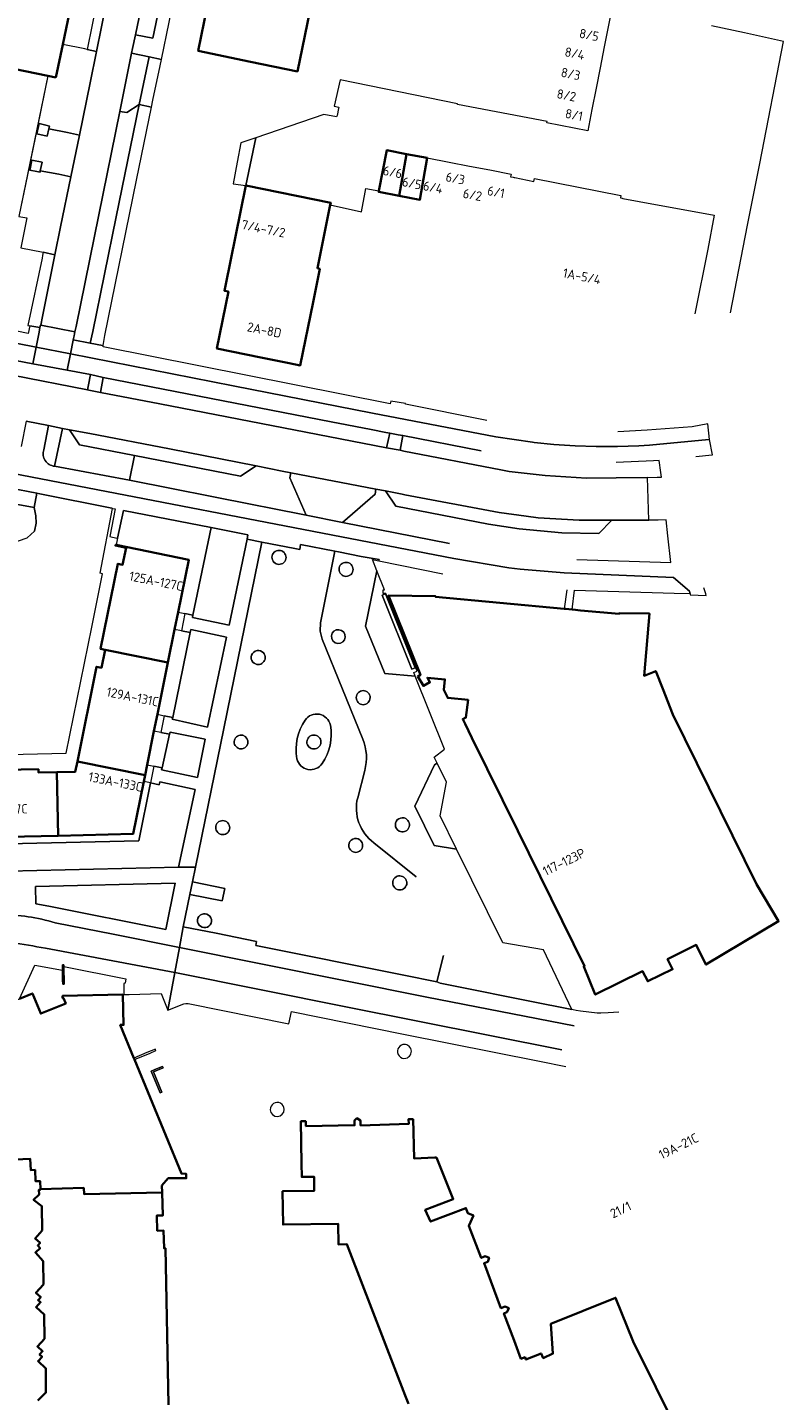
# Model space of a CAD drawing. Extents: x 150256 to 156914, y 461459 to 469481.
# Tile 183 of 256: x 155930 to 156039, y 462501 to 462699. Entities that reach past the tile are written whole.
import ezdxf
from ezdxf.enums import TextEntityAlignment as Align

# ---------------------------------------------------------------- set-up
doc = ezdxf.new("R2010")
doc.units = 0
doc.header["$LTSCALE"] = 0.75
for name, color, linetype, lineweight in [('B-RO-GR-BEPLANTING_CULTUUR_BODEMBEDEKKER-GV', 251, 'CONTINUOUS', 18), ('B-RO-GR-BEPLANTING_CULTUUR_HEESTERS-GV', 251, 'CONTINUOUS', 18), ('B-RO-GR-GROENVOORZIENING-GV', 251, 'CONTINUOUS', 18), ('B-RO-IE-TERREINAFSCHEIDING_KUNSTMATIG_HEKWERK-G', 251, 'IE-TERREINAFSCHEIDING-KUNSTMATIG', 18), ('B-RO-IE-TERREINAFSCHEIDING_KUNSTMATIG_MUUR-G', 251, 'IE-TERREINAFSCHEIDING-KUNSTMATIG-DICHT', 18), ('B-RO-IE-TERREINAFSCHEIDING_KUNSTMATIG_MUUR-GV', 251, 'CONTINUOUS', 18), ('B-RO-OG-BEBOUWING-GV', 6, 'CONTINUOUS', 35), ('B-RO-OG-BEBOUWING-T18', 1, 'CONTINUOUS', 18), ('B-RO-OG-TERREIN_CULTUURSCHEIDING-GV', 251, 'CONTINUOUS', 18), ('B-RO-VH-VERHARDING_ASFALT-GV', 251, 'CONTINUOUS', 18), ('B-RO-VH-VERHARDING_BETONSTRAATSTEEN-GV', 251, 'CONTINUOUS', 18), ('B-RO-VH-VERHARDING_TEGEL-GV', 251, 'CONTINUOUS', 18)]:
    doc.layers.add(name, color=color, linetype=linetype, lineweight=lineweight)
doc.styles.add('NLCS-ISO-M200-T18', font='NLCS-ISO.ttf', dxfattribs={"height": 360})
doc.linetypes.add('IE-TERREINAFSCHEIDING-KUNSTMATIG', pattern='A,4,[82,NLCS.SHX,S=0.75,R=90,X=0,Y=0],4,-2', length=10)
doc.linetypes.add('IE-TERREINAFSCHEIDING-KUNSTMATIG-DICHT', pattern='A,8,-1,[82,NLCS.SHX,S=0.75,R=90,X=0,Y=0],-1', length=10)

msp = doc.modelspace()

# ---------------------------------------------------------------- linework, layer by layer
at = {"layer": 'B-RO-GR-BEPLANTING_CULTUUR_BODEMBEDEKKER-GV'}
for points in [[(155952.458, 462614.312), (155953.615, 462614.077), (155956.231, 462626.724), (155943.58, 462629.178), (155942.744, 462625.194), (155942.539, 462624.216), (155953.016, 462622.091), (155951.478, 462614.51)], [(155950.976, 462612.033), (155950.001, 462607.226), (155948.486, 462599.761), (155949.467, 462599.554), (155950.694, 462599.295), (155953.238, 462611.574), (155951.955, 462611.835)], [(155949.173, 462592.053), (155950.256, 462596.881), (155948.973, 462597.142), (155947.995, 462597.34), (155947.009, 462592.477), (155947.991, 462592.285)], [(155926.871, 462581.055), (155945.801, 462581.496), (155947.497, 462589.859), (155946.521, 462590.075), (155944.98, 462582.477), (155934.16, 462582.225), (155926.84, 462582.055)]]:
    msp.add_lwpolyline(points, close=True, dxfattribs=at)
at = {"layer": 'B-RO-GR-BEPLANTING_CULTUUR_HEESTERS-GV'}
for points in [[(155927.077, 462632.495), (155918.801, 462634.134), (155898.784, 462639.043), (155891.993, 462640.579), (155890.888, 462640.827), (155891.677, 462639.238), (155893.745, 462636.483), (155896.291, 462632.219), (155907.774, 462629.606), (155910.628, 462631.308), (155913.64, 462630.826), (155915.125, 462628.148), (155918.359, 462627.096), (155928.03, 462624.97), (155927.998, 462624.82), (155928.42, 462624.83), (155929.665, 462625.259), (155930.746, 462626.207), (155930.993, 462627.392), (155930.934, 462628.438), (155930.714, 462629.624), (155926.736, 462630.344)], [(155980.184, 462620.485), (155978.552, 462612.511), (155981.322, 462605.645), (155985.728, 462605.271), (155985.519, 462605.794), (155985.982, 462605.979), (155981.488, 462617.221), (155981.071, 462617.227), (155981.074, 462617.722), (155981.289, 462617.72)], [(155981.421, 462617.144), (155980.967, 462616.956), (155985.241, 462606.287), (155985.701, 462606.476)], [(155981.421, 462617.144), (155985.701, 462606.476), (155985.241, 462606.287), (155980.967, 462616.956)]]:
    msp.add_lwpolyline(points, close=True, dxfattribs=at)
at = {"layer": 'B-RO-GR-GROENVOORZIENING-GV'}
for points in [[(155932.799, 462684.347), (155932.892, 462684.73), (155932.395, 462684.849), (155931.435, 462685.079), (155931.336, 462684.651), (155931.094, 462683.607), (155932.557, 462683.283)], [(155931.074, 462678.155), (155931.549, 462678.06), (155931.579, 462678.283), (155931.847, 462679.519), (155930.363, 462679.819), (155930.116, 462678.567), (155930.074, 462678.354)]]:
    msp.add_lwpolyline(points, close=True, dxfattribs=at)
for points in [[(155965.34, 462623.167, 0.9903548), (155966.764, 462621.689)], [(155966.764, 462621.689, 0.9758743), (155965.34, 462623.167)], [(155975.025, 462621.441, 0.9910311), (155976.449, 462619.963)], [(155976.449, 462619.963, 0.9751982), (155975.025, 462621.441)], [(155973.611, 462611.086, 0.9925669), (155975.624, 462610.898)], [(155975.624, 462610.898, 0.9875502), (155973.611, 462611.086)], [(155963.637, 462608.784, 1.0091663), (155962.469, 462607.125)], [(155962.469, 462607.125, 0.9851012), (155963.637, 462608.784)], [(155978.414, 462603.175, 0.9770759), (155977.999, 462601.164)], [(155977.999, 462601.164, 0.9751681), (155978.414, 462603.175)], [(155960.43, 462596.753, 0.9994316), (155960.728, 462594.774)], [(155960.728, 462594.774, 0.9813462), (155960.43, 462596.753)], [(155972.084, 462595.963, 0.9855574), (155970.088, 462595.558)], [(155970.088, 462595.558, 0.9805502), (155972.084, 462595.963)], [(155957.22, 462584.14, 0.9910569), (155958.644, 462582.662)], [(155958.644, 462582.662, 0.9751729), (155957.22, 462584.14)], [(155984.353, 462584.688, 1.0030595), (155983.382, 462582.899)], [(155983.382, 462582.899, 0.9956084), (155984.353, 462584.688)], [(155977.708, 462581.631, 1.0383154), (155976.571, 462579.997)], [(155976.571, 462579.997, 0.9928821), (155977.708, 462581.631)], [(155982.785, 462576.153, 0.9917327), (155984.209, 462574.675)], [(155984.209, 462574.675, 0.9744964), (155982.785, 462576.153)], [(155955.39, 462570.945, 1.0136321), (155955.194, 462568.962)], [(155955.194, 462568.962, 1.0207226), (155955.39, 462570.945)], [(155983.735, 462551.986, 1.0135068), (155984.594, 462550.156)], [(155984.594, 462550.156, 0.9864933), (155983.735, 462551.986)], [(155966.801, 462542.706, 1.0108846), (155964.782, 462542.639)], [(155964.782, 462542.639, 0.9910945), (155966.801, 462542.706)]]:
    msp.add_lwpolyline(points, format="xyb", dxfattribs=at)
at = {"layer": 'B-RO-IE-TERREINAFSCHEIDING_KUNSTMATIG_HEKWERK-G'}
msp.add_lwpolyline([(155932.648, 462691.962), (155928.496, 462671.686)], dxfattribs=at)
at = {"layer": 'B-RO-IE-TERREINAFSCHEIDING_KUNSTMATIG_MUUR-G'}
for points in [[(155934.774, 462562.799), (155934.767, 462563.563), (155934.96, 462563.574), (155934.971, 462563.354)], [(155934.809, 462561.362), (155934.774, 462562.799)], [(155934.971, 462563.354), (155935.019, 462560.798), (155934.811, 462560.802)], [(155934.811, 462560.802), (155934.809, 462561.362)], [(155946.952, 462550.902), (155945.1, 462550.1)], [(155945.174, 462549.91), (155947.423, 462550.826)], [(155948.281, 462551.194), (155948.196, 462551.399), (155946.952, 462550.902)], [(155947.423, 462550.826), (155948.281, 462551.194)], [(155949.239, 462548.898), (155949.309, 462548.699), (155947.918, 462548.104), (155949.124, 462545.158), (155948.896, 462545.075), (155947.612, 462548.233), (155948.358, 462548.56)], [(155948.358, 462548.56), (155949.239, 462548.898)]]:
    msp.add_lwpolyline(points, dxfattribs=at)
at = {"layer": 'B-RO-IE-TERREINAFSCHEIDING_KUNSTMATIG_MUUR-GV'}
msp.add_lwpolyline([(155934.971, 462563.354), (155934.96, 462563.574), (155934.767, 462563.563), (155934.774, 462562.799), (155934.809, 462561.362), (155934.811, 462560.802), (155935.019, 462560.798)], close=True, dxfattribs=at)
at = {"layer": 'B-RO-OG-BEBOUWING-GV'}
for points in [[(155961.923, 462694.027), (155968.71, 462692.628), (155973.353, 462715.154), (155973.656, 462715.094), (155977.442, 462733.658), (155977.139, 462733.722), (155981.751, 462756.255), (155975.16, 462757.604), (155967.394, 462759.193), (155954.39, 462695.58)], [(155933.827, 462691.719), (155934.826, 462696.511), (155936.519, 462704.638), (155928.048, 462706.394), (155927.706, 462704.714), (155924.053, 462705.463), (155924.398, 462707.132), (155918.937, 462708.243), (155918.758, 462707.353), (155918.952, 462707.313), (155917.031, 462697.93), (155916.755, 462697.986), (155916.216, 462695.349), (155916.491, 462695.292), (155932.648, 462691.962)], [(155983.378, 462674.665), (155984.459, 462680.689), (155981.599, 462681.237), (155980.472, 462675.35), (155980.448, 462675.226)], [(155984.459, 462680.689), (155983.378, 462674.665), (155986.388, 462674.088), (155987.424, 462680.121)], [(155970.966, 462659.314), (155971.938, 462664.123), (155971.598, 462664.192), (155973.451, 462673.362), (155973.511, 462673.658), (155961.246, 462676.133), (155958.308, 462661.645), (155958.163, 462660.929), (155958.751, 462660.811), (155957.087, 462652.576), (155963.416, 462651.297), (155967.534, 462650.465), (155969.114, 462650.146)], [(155950.001, 462607.226), (155950.976, 462612.033), (155951.478, 462614.51), (155953.016, 462622.091), (155942.539, 462624.216), (155942.446, 462624.235), (155942.426, 462624.135), (155943.956, 462623.824), (155943.457, 462621.363), (155942.779, 462621.501), (155940.283, 462609.197), (155940.935, 462609.065)], [(155992.914, 462598.38), (155993.402, 462597.387), (155993.892, 462596.38), (156000.528, 462582.948), (156010.153, 462563.381), (156010.061, 462563.343), (156011.706, 462559.269), (156018.561, 462562.653), (156019.285, 462561.211), (156022.878, 462562.934), (156022.169, 462564.413), (156026.307, 462566.453), (156027.687, 462563.619), (156038.197, 462569.866), (156035.004, 462575.239), (156022.92, 462599.752), (156021.474, 462603.433), (156020.462, 462606.01), (156018.759, 462605.34), (156019.542, 462614.318), (156015.165, 462614.357), (156015.163, 462614.257), (156009.597, 462614.777), (156008.463, 462614.882), (156008.38, 462614.89), (156007.426, 462614.979), (156007.249, 462614.996), (155988.642, 462616.732), (155988.643, 462616.831), (155981.842, 462616.906), (155986.465, 462605.462), (155986.087, 462605.241), (155986.897, 462603.85), (155987.848, 462604.402), (155987.478, 462605.038), (155990.005, 462604.8), (155989.862, 462603.286), (155990.404, 462602.132), (155993.348, 462601.829), (155993.029, 462599.287), (155992.577, 462599.065)], [(155946.702, 462590.967), (155947.009, 462592.477), (155947.995, 462597.34), (155948.486, 462599.761), (155950.001, 462607.226), (155940.935, 462609.065), (155940.411, 462606.483), (155939.712, 462606.625), (155936.938, 462592.947)], [(155916.132, 462591.007), (155916.315, 462581.81), (155924.275, 462581.996), (155926.84, 462582.055), (155934.16, 462582.225), (155933.976, 462591.416), (155931.313, 462591.362), (155931.303, 462591.827), (155918.847, 462591.578), (155918.858, 462591.061)], [(155934.16, 462582.225), (155944.98, 462582.477), (155946.521, 462590.075), (155946.702, 462590.967), (155936.938, 462592.947), (155936.638, 462591.469), (155933.976, 462591.416)]]:
    msp.add_lwpolyline(points, close=True, dxfattribs=at)
for points in [[(155926.904, 462535.41), (155930.121, 462535.549), (155930.191, 462533.931), (155930.82, 462533.958), (155930.891, 462532.319), (155931.551, 462532.347), (155931.599, 462531.157), (155937.865, 462531.351), (155937.894, 462530.451), (155949.173, 462530.707), (155949.139, 462531.694), (155950.058, 462532.738), (155952.656, 462532.738), (155952.631, 462533.389), (155951.955, 462533.424), (155945.174, 462549.91), (155945.1, 462550.1), (155943.127, 462554.886), (155943.594, 462554.897), (155943.491, 462559.28), (155934.79, 462559.088), (155934.797, 462558.768), (155934.947, 462558.771), (155935.26, 462558.012), (155931.649, 462556.524), (155930.449, 462559.434), (155928.592, 462558.665)], [(156033.621, 462476.072), (156017.185, 462509.163), (156014.645, 462515.49), (156005.322, 462511.733), (156005.594, 462507.433), (156004.213, 462506.761), (156003.898, 462507.44), (156001.711, 462506.561), (156001.586, 462506.891), (156000.992, 462506.667), (156000, 462509.299), (155998.522, 462513.219), (155998.966, 462513.386), (155999.133, 462513.762), (155999.232, 462513.983), (155998.695, 462514.219), (155998.103, 462513.995), (155995.66, 462520.468), (155996.199, 462520.671), (155996.375, 462521.268), (155995.838, 462521.474), (155995.258, 462521.251), (155993.473, 462525.894), (155994.124, 462527.359), (155993.313, 462527.683), (155993.043, 462528.44), (155987.934, 462526.495), (155987.178, 462528.171), (155991.205, 462529.737), (155988.774, 462535.738), (155988.542, 462535.729), (155985.559, 462535.608), (155985.421, 462541.279), (155984.754, 462541.296), (155984.773, 462540.586), (155977.827, 462540.387), (155977.806, 462541.09), (155977.299, 462541.415), (155976.943, 462541.086), (155976.953, 462540.399), (155969.931, 462540.292), (155969.921, 462540.982), (155969.204, 462540.971), (155969.298, 462534.866), (155969.327, 462532.94), (155971.107, 462532.968), (155971.138, 462530.949), (155966.559, 462530.879), (155966.633, 462526.05), (155974.583, 462526.172), (155974.629, 462523.187), (155975.85, 462523.214), (155976.329, 462521.973), (155984.285, 462501.365), (155984.75, 462500.159)], [(155950.108, 462500), (155949.638, 462522.644), (155949.464, 462522.638), (155949.371, 462525.193), (155948.471, 462525.16), (155948.39, 462527.358), (155949.289, 462527.39), (155949.173, 462530.707), (155937.894, 462530.451), (155937.865, 462531.351), (155931.599, 462531.157), (155931.602, 462531.084), (155931.381, 462531.075), (155931.393, 462530.383), (155930.62, 462529.653), (155931.784, 462528.734), (155931.828, 462525.22), (155930.823, 462524.044), (155931.555, 462523.418), (155931.211, 462523.014), (155931.552, 462522.635), (155930.875, 462522.024), (155931.993, 462520.784), (155932.036, 462517.419), (155930.95, 462516.217), (155931.652, 462515.583), (155931.265, 462515.155), (155931.609, 462514.845), (155930.966, 462514.133), (155932.142, 462513.072), (155932.185, 462509.558), (155931.153, 462508.459), (155931.905, 462507.752), (155931.478, 462507.297), (155931.839, 462506.959), (155931.25, 462506.332), (155932.38, 462505.27), (155932.393, 462501.786), (155931.211, 462500.628)]]:
    msp.add_lwpolyline(points, dxfattribs=at)
at = {"layer": 'B-RO-OG-TERREIN_CULTUURSCHEIDING-GV'}
for points in [[(155949.412, 462705.059), (155946.907, 462705.609), (155945.318, 462697.927), (155947.835, 462697.401)], [(155936.573, 462654.99), (155936.452, 462654.448), (155936.449, 462654.434), (155936.317, 462653.849), (155938.785, 462653.355), (155939.181, 462655.059), (155942.555, 462671.6), (155945.865, 462687.827), (155944.052, 462686.663), (155943.063, 462686.849), (155940.016, 462671.914), (155936.744, 462655.789), (155936.616, 462655.181)], [(155982.032, 462640.368), (155981.497, 462640.472), (155979.351, 462640.889), (155973.575, 462642.01), (155940.659, 462648.401), (155940.258, 462646.257), (155948.847, 462644.609), (155969.939, 462640.534), (155981.55, 462638.269)], [(155934.784, 462641.05), (155933.643, 462635.591), (155944.468, 462633.558), (155945.163, 462637.139), (155937.254, 462638.673), (155935.791, 462640.871)], [(155962.429, 462630.014), (155964.857, 462629.535), (155969.987, 462628.523), (155967.617, 462633.933), (155967.738, 462634.63), (155966.497, 462634.892), (155962.764, 462635.673), (155960.494, 462634.164), (155945.163, 462637.139), (155944.468, 462633.558)], [(155961.428, 462625.034), (155961.564, 462625.689), (155956.231, 462626.724), (155953.615, 462614.077), (155953.557, 462613.749), (155958.862, 462612.638)], [(155950.694, 462599.295), (155950.635, 462599.056), (155955.732, 462597.914), (155958.481, 462610.879), (155953.325, 462612.021), (155953.238, 462611.574)], [(155950.256, 462596.881), (155949.173, 462592.053), (155949.085, 462591.725), (155954.27, 462590.613), (155955.381, 462596.156), (155950.315, 462597.179)], [(155947.497, 462589.859), (155945.801, 462581.496), (155926.871, 462581.055), (155926.969, 462577.113), (155951.538, 462577.669), (155953.949, 462588.914), (155948.823, 462590.026), (155948.765, 462589.579)], [(155930.891, 462574.902), (155930.926, 462572.374), (155932.806, 462572.042), (155949.688, 462568.699), (155951.06, 462575.36)]]:
    msp.add_lwpolyline(points, close=True, dxfattribs=at)
for points in [[(155995.222, 462637.84), (155983.937, 462640.026), (155983.522, 462637.906), (155984.081, 462637.786), (155998.071, 462635.064), (155999.272, 462634.848), (156004.471, 462634.261), (156010.465, 462633.889), (156014.716, 462633.898), (156019.262, 462633.981), (156020.675, 462634.007), (156021.29, 462634.018), (156021.191, 462634.68), (156020.931, 462636.413), (156020.118, 462636.379), (156014.755, 462636.154)], [(155918.771, 462593.753), (155935.317, 462594.144), (155939.03, 462612.324), (155940.548, 462620.066), (155940.221, 462620.13), (155941.983, 462629.511), (155941.933, 462629.521), (155931.521, 462631.614), (155931.089, 462631.701), (155930.714, 462629.624), (155930.934, 462628.438), (155930.993, 462627.392), (155930.746, 462626.207), (155929.665, 462625.259)], [(156009.066, 462622.138), (156022.651, 462621.701), (156022.218, 462625.527), (156021.954, 462627.858), (156020.822, 462627.821), (156019.453, 462627.806), (156015.722, 462627.782), (156014.124, 462627.779), (156012.214, 462625.886), (156006.892, 462625.995), (156000.746, 462626.562), (155996.311, 462627.229), (155982.906, 462629.842), (155981.447, 462632.038), (155980.045, 462632.29), (155979.912, 462631.545), (155975.223, 462627.449), (155990.652, 462624.416)]]:
    msp.add_lwpolyline(points, dxfattribs=at)
at = {"layer": 'B-RO-VH-VERHARDING_ASFALT-GV'}
for points in [[(155929.547, 462642.099), (155932.763, 462641.475), (155934.784, 462641.05), (155935.791, 462640.871), (155938.755, 462640.301), (155950.222, 462638.092), (155962.764, 462635.673), (155966.497, 462634.892), (155967.738, 462634.63), (155980.045, 462632.29), (155981.447, 462632.038), (155983.83, 462631.571), (155984.208, 462631.467), (155997.859, 462628.91), (156001.72, 462628.395), (156003.494, 462628.158), (156009.403, 462627.82), (156014.124, 462627.779), (156015.722, 462627.782), (156019.453, 462627.806), (156019.262, 462633.981), (156014.716, 462633.898), (156010.465, 462633.889), (156004.471, 462634.261), (155999.272, 462634.848), (155998.071, 462635.064), (155984.081, 462637.786), (155983.522, 462637.906), (155981.55, 462638.269), (155969.939, 462640.534), (155948.847, 462644.609), (155940.258, 462646.257), (155938.592, 462646.591), (155938.375, 462646.647), (155927.561, 462648.733)], [(155932.333, 462565.986), (155951.007, 462562.454), (155951.671, 462566.073), (155951.672, 462566.078), (155942.1, 462567.995), (155933.734, 462569.662)], [(156008.682, 462554.751), (155987.393, 462558.926), (155951.672, 462566.078), (155951.671, 462566.073), (155951.007, 462562.454)], [(155951.007, 462562.454), (155975.716, 462557.516), (156006.912, 462551.31)]]:
    msp.add_lwpolyline(points, dxfattribs=at)
for points in [[(155933.734, 462569.662, 0.0647983), (155925.833, 462570.884)], [(155927.403, 462566.779, -0.0067157), (155932.333, 462565.986)]]:
    msp.add_lwpolyline(points, format="xyb", dxfattribs=at)
msp.add_lwpolyline([(155949.239, 462548.898), (155948.358, 462548.56), (155947.612, 462548.233), (155948.896, 462545.075), (155949.124, 462545.158), (155947.918, 462548.104), (155949.309, 462548.699)], close=True, dxfattribs=at)
at = {"layer": 'B-RO-VH-VERHARDING_BETONSTRAATSTEEN-GV'}
for points in [[(155941.868, 462706.237), (155940.53, 462706.527), (155938.332, 462695.792), (155939.697, 462695.516)], [(155932.395, 462684.849), (155932.892, 462684.73), (155932.799, 462684.347), (155935.52, 462683.781), (155937.226, 462683.426), (155938.777, 462690.972), (155939.697, 462695.516), (155938.332, 462695.792), (155937.995, 462695.861), (155934.826, 462696.511), (155933.827, 462691.719), (155932.648, 462691.962), (155931.159, 462684.688), (155931.336, 462684.651), (155931.435, 462685.079)], [(155944.772, 462695.276), (155943.063, 462686.849), (155944.052, 462686.663), (155945.865, 462687.827), (155947.286, 462694.737)], [(155947.848, 462688.485), (155948.877, 462693.425), (155949.071, 462694.354), (155947.286, 462694.737), (155945.865, 462687.827), (155947.631, 462687.444)], [(155937.226, 462683.426), (155935.52, 462683.781), (155932.799, 462684.347), (155932.557, 462683.283), (155931.094, 462683.607), (155931.336, 462684.651), (155931.159, 462684.688), (155929.913, 462678.607), (155930.116, 462678.567), (155930.363, 462679.819), (155931.847, 462679.519), (155931.579, 462678.283), (155934.275, 462677.759), (155935.989, 462677.407)], [(155931.579, 462678.283), (155931.549, 462678.06), (155931.074, 462678.155), (155930.074, 462678.354), (155930.116, 462678.567), (155929.913, 462678.607), (155928.496, 462671.686), (155929.651, 462671.451), (155928.752, 462667.119), (155931.995, 462666.492), (155933.687, 462666.149), (155934.502, 462670.172), (155935.989, 462677.407), (155934.275, 462677.759)], [(155938.824, 462648.824), (155935.473, 462649.457), (155930.518, 462650.393), (155928.009, 462650.866), (155927.729, 462649.479), (155927.561, 462648.733), (155938.375, 462646.647), (155938.523, 462647.357)], [(155962.764, 462635.673), (155950.222, 462638.092), (155938.755, 462640.301), (155935.791, 462640.871), (155937.254, 462638.673), (155945.163, 462637.139), (155960.494, 462634.164)], [(155980.045, 462632.29), (155967.738, 462634.63), (155967.617, 462633.933), (155969.987, 462628.523), (155975.223, 462627.449), (155979.912, 462631.545)], [(156014.124, 462627.779), (156009.403, 462627.82), (156003.494, 462628.158), (156001.72, 462628.395), (155997.859, 462628.91), (155984.208, 462631.467), (155983.83, 462631.571), (155981.447, 462632.038), (155982.906, 462629.842), (155996.311, 462627.229), (156000.746, 462626.562), (156006.892, 462625.995), (156012.214, 462625.886)], [(155953.179, 462573.756), (155957.861, 462572.799), (155958.21, 462574.594), (155953.545, 462575.547)]]:
    msp.add_lwpolyline(points, close=True, dxfattribs=at)
for points in [[(155941.868, 462706.237), (155939.697, 462695.516), (155938.777, 462690.972), (155937.226, 462683.426), (155935.989, 462677.407), (155934.502, 462670.172), (155933.687, 462666.149), (155931.88, 462657.224), (155931.674, 462655.954), (155936.573, 462654.99), (155936.616, 462655.181), (155936.744, 462655.789), (155940.016, 462671.914), (155943.063, 462686.849), (155944.772, 462695.276), (155944.906, 462695.937), (155945.318, 462697.927), (155946.907, 462705.609)], [(156014.137, 462701.993), (156013.537, 462698.838), (156013.014, 462696.18), (156012.418, 462693.153), (156011.834, 462690.188), (156011.234, 462687.14), (156010.621, 462684.028), (156004.728, 462685.188), (156004.771, 462685.408), (155991.829, 462687.862), (155991.847, 462687.932), (155974.871, 462691.408), (155974.013, 462687.596), (155974.678, 462687.436), (155974.639, 462687.275), (155974.424, 462686.256), (155974.37, 462686.071), (155972.503, 462686.395), (155962.725, 462683.046), (155961.246, 462676.133), (155973.511, 462673.658), (155973.451, 462673.362)], [(156031.233, 462657.762), (156033.716, 462670.398), (156035.458, 462679.314), (156038.902, 462696.954), (156033.253, 462698.181), (156028.49, 462699.211)], [(155973.451, 462673.362), (155977.96, 462672.359), (155978.502, 462675.185), (155978.6, 462675.701), (155980.472, 462675.35), (155981.599, 462681.237), (155984.459, 462680.689), (155987.424, 462680.121), (155990.627, 462679.508), (155993.554, 462678.947), (155996.485, 462678.386), (155999.568, 462677.795), (155999.492, 462677.405), (155999.875, 462677.328), (156000, 462677.303), (156000.125, 462677.278), (156002.864, 462676.732), (156002.951, 462677.168), (156015.432, 462674.691), (156015.365, 462674.352), (156015.589, 462674.31), (156015.714, 462674.287), (156018.049, 462673.852), (156028.907, 462671.834), (156027.951, 462666.923), (156026.112, 462657.593)], [(155978.14, 462596.163), (155972.291, 462610.631), (155971.981, 462611.787), (155972.032, 462612.984), (155974.094, 462623.342), (155969.17, 462624.267), (155969.057, 462623.562), (155968.317, 462623.705), (155963.586, 462624.618), (155958.078, 462597.723), (155953.979, 462577.669), (155953.545, 462575.547), (155958.21, 462574.594), (155957.861, 462572.799), (155953.179, 462573.756), (155952.222, 462569.075), (155956.976, 462568.131), (155962.821, 462566.962), (155962.695, 462566.348), (155984.09, 462562.064), (155988.84, 462561.113), (155989.814, 462564.901)], [(155977.408, 462587.714), (155978.425, 462591.653)], [(155985.86, 462576.307), (155979.753, 462581.207)]]:
    msp.add_lwpolyline(points, dxfattribs=at)
for points in [[(155966.764, 462621.689, -0.9903548), (155965.34, 462623.167)], [(155965.34, 462623.167, -0.9758743), (155966.764, 462621.689)], [(155962.469, 462607.125, -1.0091663), (155963.637, 462608.784)], [(155963.637, 462608.784, -0.9851012), (155962.469, 462607.125)], [(155969.811, 462598.905, -0.6671059), (155973.467, 462598.194)], [(155968.646, 462593.349, -0.2028325), (155969.811, 462598.905)], [(155973.467, 462598.194, -0.2027596), (155972.28, 462592.666)], [(155960.728, 462594.774, -0.9994316), (155960.43, 462596.753)], [(155960.43, 462596.753, -0.9813462), (155960.728, 462594.774)], [(155978.425, 462591.653, 0.1669681), (155978.14, 462596.163)], [(155972.28, 462592.666, -0.670078), (155968.646, 462593.349)], [(155979.753, 462581.207, -0.307509), (155977.408, 462587.714)], [(155958.644, 462582.662, -0.9910569), (155957.22, 462584.14)], [(155957.22, 462584.14, -0.9751729), (155958.644, 462582.662)], [(155976.571, 462579.997, -1.0383154), (155977.708, 462581.631)], [(155977.708, 462581.631, -0.9928821), (155976.571, 462579.997)], [(155984.209, 462574.675, -0.9917327), (155982.785, 462576.153)], [(155982.785, 462576.153, -0.9744964), (155984.209, 462574.675)], [(155955.194, 462568.962, -1.0136321), (155955.39, 462570.945)], [(155955.39, 462570.945, -1.0207226), (155955.194, 462568.962)]]:
    msp.add_lwpolyline(points, format="xyb", dxfattribs=at)
at = {"layer": 'B-RO-VH-VERHARDING_TEGEL-GV'}
for points in [[(155965.514, 462774.893), (155963.498, 462772.767), (155963.142, 462771.832), (155962.52, 462768.799), (155960.107, 462757.036), (155956.604, 462740.021), (155956.413, 462738.989), (155949.636, 462706.14), (155949.412, 462705.059), (155947.835, 462697.401), (155945.318, 462697.927), (155944.906, 462695.937), (155944.772, 462695.276), (155947.286, 462694.737), (155949.071, 462694.354), (155954.614, 462721.368), (155959.491, 462745.106), (155963.335, 462763.596), (155963.697, 462765.335), (155964.276, 462766.165), (155965.086, 462766.773)], [(155881.921, 462660.207), (155890.671, 462658.305), (155894.842, 462657.398), (155906.89, 462654.959), (155928.009, 462650.866), (155930.518, 462650.393), (155930.973, 462652.804), (155925.566, 462653.866), (155907.8, 462657.319), (155891.135, 462660.69), (155885.013, 462661.994), (155879.4, 462663.265), (155873.871, 462664.848), (155870.373, 462666.021), (155866.973, 462667.448), (155864.516, 462668.56), (155863.475, 462666.369), (155865.483, 462665.394)], [(155925.566, 462653.866), (155930.973, 462652.804), (155931.395, 462654.954), (155931.533, 462655.613), (155930.06, 462655.883), (155929.813, 462654.782), (155907.775, 462659.312)], [(155982.193, 462645.006), (155982.121, 462644.594), (155940.634, 462652.85), (155940.663, 462653.023), (155940.541, 462653.045), (155938.785, 462653.355), (155936.317, 462653.849), (155936.307, 462653.798), (155935.921, 462651.832), (155959.444, 462647.212), (155979.533, 462643.239), (155997.351, 462639.825), (156002.667, 462639.048), (156002.871, 462639.03), (156005.724, 462638.741), (156008.795, 462638.536), (156011.867, 462638.43), (156014.942, 462638.425), (156018.013, 462638.523), (156019.551, 462638.612), (156028.138, 462639.465), (156028.205, 462639.476), (156027.982, 462641.74), (156025.687, 462641.304), (156019.227, 462640.805), (156014.972, 462640.575)], [(156026.254, 462636.976), (156028.605, 462637.257), (156028.626, 462637.26), (156028.205, 462639.476), (156028.138, 462639.465), (156019.551, 462638.612), (156018.013, 462638.523), (156014.942, 462638.425), (156011.867, 462638.43), (156008.795, 462638.536), (156005.724, 462638.741), (156002.871, 462639.03), (156002.667, 462639.048), (155997.351, 462639.825), (155979.533, 462643.239), (155959.444, 462647.212), (155935.921, 462651.832), (155935.473, 462649.457), (155938.824, 462648.824), (155940.659, 462648.401), (155973.575, 462642.01), (155979.351, 462640.889), (155981.497, 462640.472), (155982.032, 462640.368)], [(156007.63, 462617.745), (156007.249, 462614.996), (156007.426, 462614.979), (156008.38, 462614.89), (156008.705, 462617.669), (156023.096, 462617.268), (156025.4, 462617.204), (156025.383, 462617.283), (156025.326, 462617.553), (156023.024, 462619.524), (156007.249, 462620.189), (156000.89, 462620.74), (155999.243, 462620.941), (155991.309, 462622.25), (155919.404, 462636.132), (155898.595, 462641.474), (155889.127, 462643.628), (155884.093, 462644.816), (155876.249, 462646.456), (155872.804, 462647.048), (155869.338, 462647.43), (155868.386, 462647.412)], [(155868.386, 462647.412), (155869.338, 462647.43), (155872.804, 462647.048), (155876.249, 462646.456), (155884.093, 462644.816), (155889.127, 462643.628), (155898.595, 462641.474), (155919.404, 462636.132), (155991.309, 462622.25), (155999.243, 462620.941), (156000.89, 462620.74), (156007.249, 462620.189), (156023.024, 462619.524), (156025.326, 462617.553), (156025.383, 462617.283), (156025.4, 462617.204), (156025.444, 462616.995), (156027.729, 462616.941), (156027.685, 462617.14), (156027.407, 462618.05)], [(155996.069, 462642.196), (155984.306, 462644.546), (155984.324, 462644.653), (155982.193, 462645.006)], [(155932.073, 462637.967), (155932.763, 462641.475), (155929.547, 462642.099), (155928.832, 462638.457)], [(155933.643, 462635.591), (155934.784, 462641.05), (155932.763, 462641.475), (155932.073, 462637.967)], [(155982.032, 462640.368), (155983.268, 462640.146), (155983.937, 462640.026), (155995.222, 462637.84)], [(155990.652, 462624.416), (155975.223, 462627.449), (155969.987, 462628.523), (155964.857, 462629.535), (155962.429, 462630.014), (155944.468, 462633.558), (155933.643, 462635.591)], [(155927.077, 462632.495), (155931.089, 462631.701), (155931.521, 462631.614), (155941.933, 462629.521), (155941.983, 462629.511), (155942.387, 462629.461), (155941.6, 462625.425), (155942.653, 462625.212), (155942.744, 462625.194), (155943.58, 462629.178), (155956.231, 462626.724), (155961.564, 462625.689), (155961.428, 462625.034), (155963.586, 462624.618), (155968.317, 462623.705), (155969.057, 462623.562), (155969.17, 462624.267), (155974.094, 462623.342), (155974.133, 462623.335), (155974.63, 462623.241), (155977.91, 462622.57), (155980.518, 462622.121), (155980.475, 462621.909), (155989.717, 462620.038)], [(155989.814, 462564.901), (155988.84, 462561.113), (155989.311, 462560.932), (156004.215, 462557.933), (156006.387, 462557.505), (156008.317, 462557.127), (156004.225, 462565.74), (155998.376, 462566.773), (155991.696, 462580.286), (155988.453, 462580.82), (155985.675, 462586.473), (155988.495, 462592.481), (155988.898, 462592.722), (155988.475, 462593.588), (155989.942, 462594.72), (155985.728, 462605.271), (155981.322, 462605.645), (155978.552, 462612.511), (155980.184, 462620.485), (155979.539, 462622.098), (155980.475, 462621.909), (155980.518, 462622.121), (155977.91, 462622.57), (155974.63, 462623.241), (155974.133, 462623.335), (155974.094, 462623.342), (155972.032, 462612.984), (155971.981, 462611.787), (155972.291, 462610.631), (155978.14, 462596.163)], [(155978.425, 462591.653), (155977.408, 462587.714)], [(155979.753, 462581.207), (155985.86, 462576.307)], [(155933.734, 462569.662), (155942.1, 462567.995), (155951.672, 462566.078), (155952.222, 462569.075), (155953.179, 462573.756), (155953.545, 462575.547), (155953.979, 462577.669), (155951.538, 462577.669), (155926.969, 462577.113)], [(156015.141, 462556.735), (156013.566, 462556.619), (156012.526, 462556.614), (156011.985, 462556.611), (156010.786, 462556.713), (156009.593, 462556.87), (156008.954, 462556.999), (156008.521, 462557.086), (156008.317, 462557.127), (156006.387, 462557.505), (156004.215, 462557.933), (155989.311, 462560.932), (155988.84, 462561.113), (155984.09, 462562.064), (155962.695, 462566.348), (155962.821, 462566.962), (155956.976, 462568.131), (155952.222, 462569.075), (155951.672, 462566.078), (155987.393, 462558.926), (156008.682, 462554.751)], [(155934.774, 462562.799), (155934.767, 462563.563), (155934.96, 462563.574), (155934.971, 462563.354), (155943.952, 462561.562), (155943.814, 462560.902), (155943.623, 462560.889), (155943.649, 462559.291), (155943.866, 462559.29), (155944.392, 462559.287), (155949.025, 462559.419), (155950.007, 462557.011), (155951.007, 462562.454), (155932.333, 462565.986)], [(155909.106, 462564.875), (155915.896, 462564.994), (155922.196, 462564.852), (155925.41, 462557.32), (155928.592, 462558.665), (155930.812, 462563.534), (155934.774, 462562.799)], [(156006.912, 462551.31), (155975.716, 462557.516), (155951.007, 462562.454), (155950.007, 462557.011), (155952.284, 462557.918), (155952.593, 462557.997), (155952.911, 462557.985), (155967.475, 462555.03), (155967.832, 462556.815), (155984.014, 462553.556), (156003.683, 462549.643), (156007.485, 462548.906)]]:
    msp.add_lwpolyline(points, dxfattribs=at)
for points in [[(155938.785, 462653.355), (155940.541, 462653.045), (155940.663, 462653.023), (155940.912, 462654.49), (155945.464, 462676.923), (155947.631, 462687.444), (155945.865, 462687.827), (155942.555, 462671.6), (155939.181, 462655.059)], [(155962.725, 462683.046), (155962.685, 462683.033), (155960.532, 462682.287), (155960.022, 462679.525), (155959.418, 462676.364), (155961.246, 462676.133)], [(155931.905, 462666.016), (155931.831, 462665.625), (155929.803, 462655.93), (155930.06, 462655.883), (155931.533, 462655.613), (155931.608, 462655.973), (155931.674, 462655.954), (155931.88, 462657.224), (155933.687, 462666.149), (155931.995, 462666.492)], [(155936.449, 462654.434), (155936.452, 462654.448), (155936.573, 462654.99), (155931.674, 462655.954), (155931.608, 462655.973), (155931.533, 462655.613), (155931.395, 462654.954), (155930.973, 462652.804), (155935.921, 462651.832), (155936.307, 462653.798), (155936.317, 462653.849)], [(155935.921, 462651.832), (155930.973, 462652.804), (155930.518, 462650.393), (155935.473, 462649.457)], [(155938.824, 462648.824), (155938.523, 462647.357), (155938.375, 462646.647), (155938.592, 462646.591), (155940.258, 462646.257), (155940.659, 462648.401)], [(155983.268, 462640.146), (155982.032, 462640.368), (155981.55, 462638.269), (155983.522, 462637.906), (155983.937, 462640.026)], [(155927.077, 462632.495), (155926.736, 462630.344), (155930.714, 462629.624), (155931.089, 462631.701)], [(155953.238, 462611.574), (155953.325, 462612.021), (155958.481, 462610.879), (155955.732, 462597.914), (155950.635, 462599.056), (155950.694, 462599.295), (155949.467, 462599.554), (155948.973, 462597.142), (155950.256, 462596.881), (155950.315, 462597.179), (155955.381, 462596.156), (155954.27, 462590.613), (155949.085, 462591.725), (155949.173, 462592.053), (155947.991, 462592.285), (155947.497, 462589.859), (155948.765, 462589.579), (155948.823, 462590.026), (155953.949, 462588.914), (155951.538, 462577.669), (155953.979, 462577.669), (155958.078, 462597.723), (155963.586, 462624.618), (155961.428, 462625.034), (155958.862, 462612.638), (155953.557, 462613.749), (155953.615, 462614.077), (155952.458, 462614.312), (155951.955, 462611.835)], [(155991.696, 462580.286), (155989.324, 462585.085), (155990.245, 462589.966), (155988.898, 462592.722), (155988.495, 462592.481), (155985.675, 462586.473), (155988.453, 462580.82)], [(155930.891, 462574.902), (155951.06, 462575.36), (155949.688, 462568.699), (155932.806, 462572.042), (155930.926, 462572.374)]]:
    msp.add_lwpolyline(points, close=True, dxfattribs=at)
for points in [[(155932.073, 462637.967, 0.4748726), (155933.643, 462635.591)], [(155933.643, 462635.591, -0.4748726), (155932.073, 462637.967)], [(155976.449, 462619.963, -0.9910311), (155975.025, 462621.441)], [(155975.025, 462621.441, -0.9751982), (155976.449, 462619.963)], [(155975.624, 462610.898, -0.9925669), (155973.611, 462611.086)], [(155973.611, 462611.086, -0.9875502), (155975.624, 462610.898)], [(155977.999, 462601.164, -0.9770759), (155978.414, 462603.175)], [(155978.414, 462603.175, -0.9751681), (155977.999, 462601.164)], [(155973.467, 462598.194, 0.6671059), (155969.811, 462598.905)], [(155969.811, 462598.905, 0.2028325), (155968.646, 462593.349)], [(155972.28, 462592.666, 0.2027596), (155973.467, 462598.194)], [(155970.088, 462595.558, -0.9855574), (155972.084, 462595.963)], [(155972.084, 462595.963, -0.9805502), (155970.088, 462595.558)], [(155978.14, 462596.163, -0.1669681), (155978.425, 462591.653)], [(155968.646, 462593.349, 0.670078), (155972.28, 462592.666)], [(155977.408, 462587.714, 0.307509), (155979.753, 462581.207)], [(155983.382, 462582.899, -1.0030595), (155984.353, 462584.688)], [(155984.353, 462584.688, -0.9956084), (155983.382, 462582.899)], [(155925.833, 462570.884, -0.0647983), (155933.734, 462569.662)], [(155932.333, 462565.986, 0.0067157), (155927.403, 462566.779)]]:
    msp.add_lwpolyline(points, format="xyb", dxfattribs=at)

# ---------------------------------------------------------------- texts
at = {"layer": 'B-RO-OG-BEBOUWING-T18', "style": 'NLCS-ISO-M200-T18'}
for s, rotation, p in [('8/5', 348.9, (156010.83, 462697.9)), ('8/4', 348.9, (156008.747, 462695.214)), ('8/3', 348.9, (156008.166, 462692.262)), ('8/2', 348.9, (156007.558, 462689.174)), ('8/1', 348.9, (156008.65, 462686.35)), ('6/6', 349.2, (155982.46, 462678.08)), ('6/5', 349.2, (155985.239, 462676.467)), ('6/4', 349.2, (155988.278, 462675.885)), ('6/3', 349.2, (155991.511, 462677.179)), ('6/2', 349.2, (155993.982, 462674.792)), ('6/1', 348.9, (155997.39, 462675.2)), ('7/4-7/2', 348.5, (155963.811, 462669.901)), ('1A-5/4', 348.8, (156009.785, 462663.024)), ('2A-8D', 348.6, (155963.936, 462655.273)), ('125A-127C', 348.5, (155948.307, 462618.999)), ('129A-131C', 348.5, (155944.918, 462602.29)), ('133A-133C', 348.5, (155942.426, 462590.009)), ('135B-137C', 1.3, (155925.84, 462586.033)), ('117-123P', 26.2, (156007.206, 462578.435)), ('19A-21C', 26.2, (156023.738, 462537.383)), ('21/1', 25.7, (156015.39, 462528.2))]:
    msp.add_text(s, height=1.35, rotation=rotation, dxfattribs=at).set_placement(p, align=Align.MIDDLE)

doc.saveas('drawing.dxf')
